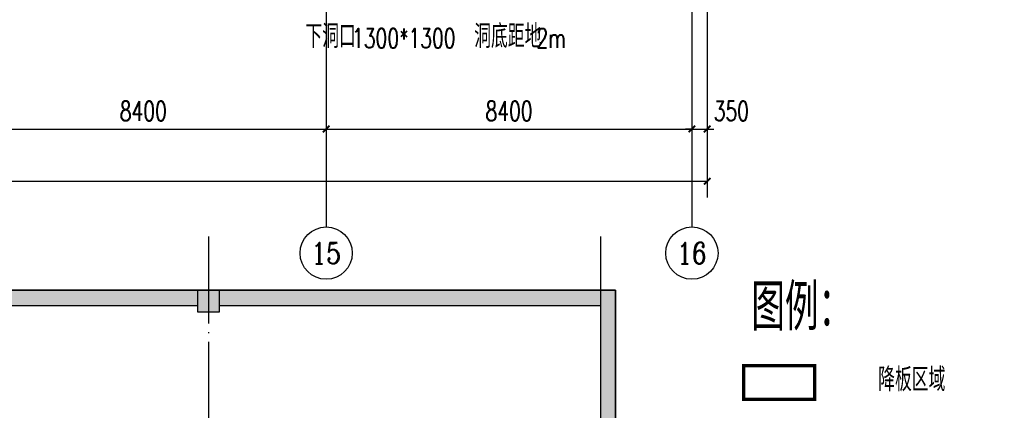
# Model space of a CAD drawing. Extents: x 797781 to 1255204, y 21234 to 1024248.
# Tile 56 of 256: x 973469 to 996083, y 58108 to 67077. Entities that reach past the tile are written whole.
import ezdxf
from ezdxf.enums import TextEntityAlignment as Align

# ---------------------------------------------------------------- set-up
doc = ezdxf.new("R2010")
doc.units = 0
doc.header["$LTSCALE"] = 1000
doc.header["$MEASUREMENT"] = 0
doc.linetypes.add('230303生产综合楼-平面图_t8$0$DASH', pattern=[0.35, 0.25, -0.1])
doc.linetypes.add('230303生产综合楼-平面图_t8$0$DOTE', pattern=[2.42, 2, -0.2, 0.02, -0.2])
for name, color, linetype in [('230303生产综合楼-平面图_t8$0$AXIS', 3, 'Continuous'), ('230303生产综合楼-平面图_t8$0$AXIS_TEXT', 7, 'Continuous'), ('230303生产综合楼-平面图_t8$0$COLUMN', 40, 'Continuous'), ('230303生产综合楼-平面图_t8$0$DOTE', 1, '230303生产综合楼-平面图_t8$0$DOTE'), ('230303生产综合楼-平面图_t8$0$PUB_HATCH', 8, 'Continuous'), ('230303生产综合楼-平面图_t8$0$PUB_TEXT', 7, 'Continuous'), ('230303生产综合楼-平面图_t8$0$WALL', 40, 'Continuous'), ('230303生产综合楼-平面图_t8$0$板洞', 6, 'Continuous'), ('AXIS_TEXT', 7, 'Continuous'), ('PUB_HATCH', 8, 'Continuous')]:
    doc.layers.add(name, color=color, linetype=linetype)
doc.styles.add('230303生产综合楼-平面图_t8$0$_TCH_AXIS', font='COMPLEX', dxfattribs={"bigfont": 'GBCBIG'})
doc.styles.add('230303生产综合楼-平面图_t8$0$_TCH_DIM', font='SIMPLEX', dxfattribs={"bigfont": 'GBCBIG'})
doc.styles.add('230303生产综合楼-平面图_T8$0$_TCH_DIM_T3', font='SIMPLEX', dxfattribs={"width": 0.705882, "bigfont": 'GBCBIG'})
doc.styles.add('COMPLEX', font='COMPLEX')
doc.dimstyles.new('230303生产综合楼-平面图_T8$0$_TCH_ARCH&&150', dxfattribs={"dimtxt": 446.25, "dimasz": 150, "dimexe": 375, "dimexo": 450, "dimgap": 189.375, "dimtad": 1, "dimdec": 0, "dimzin": 0, "dimdsep": 46, "dimtxsty": '230303生产综合楼-平面图_T8$0$_TCH_DIM_T3', "dimblk": '230303生产综合楼-平面图_t8$0$_ArchTick', "dimcen": 0.09, "dimclrt": 7, "dimazin": 2, "dimtfac": 1, "dimtdec": 0, "dimtix": 1, "dimtmove": 2, "dimatfit": 3, "dimfxl": 1, "dimtolj": 1, "dimtzin": 0, "dimarcsym": 0})

# ---------------------------------------------------------------- blocks, each defined once
blk = doc.blocks.new('230303生产综合楼-平面图_t8$0$-1FND')
at = {"layer": '230303生产综合楼-平面图_t8$0$PUB_TEXT', "style": '230303生产综合楼-平面图_t8$0$_TCH_DIM'}
for s, p in [('下洞口', (695575.4, -297166.8)), ('洞底距地', (699452.7, -297166.8))]:
    blk.add_text(s, height=536.17, dxfattribs=at).set_placement(p)
at = {"layer": '230303生产综合楼-平面图_t8$0$PUB_TEXT', "style": '230303生产综合楼-平面图_t8$0$_TCH_DIM', "width": 0.705882}
for s, p in [('1300*1300', (696647.7, -297166.8)), ('2m', (700882.5, -297166.8))]:
    blk.add_text(s, height=446.25, dxfattribs=at).set_placement(p)
blk = doc.blocks.new('230303生产综合楼-平面图_t8$0$_ArchTick')
at = {"color": 0, "linetype": 'ByBlock', "const_width": 0.3}
blk.add_lwpolyline([(-0.5, -0.5), (0.5, 0.5)], dxfattribs=at)
blk = doc.blocks.new('*D3062')
at = {"layer": '230303生产综合楼-平面图_t8$0$AXIS', "color": 0, "lineweight": -2, "transparency": 16777216}
for p, q in [((972108, 67867), (972108, 64192)), ((980508, 67867), (980508, 64192)), ((972108, 64567), (980508, 64567))]:
    blk.add_line(p, q, dxfattribs=at)
at = {"layer": 'Defpoints', "color": 0, "transparency": 16777216}
for p in [(972108, 68317), (980508, 68317), (980508, 64567)]:
    blk.add_point(p, dxfattribs=at)
at = {"layer": '230303生产综合楼-平面图_t8$0$AXIS', "color": 0, "lineweight": -2, "transparency": 16777216, "xscale": 150, "yscale": 150, "zscale": 150, "rotation": 180}
blk.add_blockref('230303生产综合楼-平面图_t8$0$_ArchTick', (972108, 64567), dxfattribs=at)
at = {"layer": '230303生产综合楼-平面图_t8$0$AXIS', "color": 0, "lineweight": -2, "transparency": 16777216, "xscale": 150, "yscale": 150, "zscale": 150}
blk.add_blockref('230303生产综合楼-平面图_t8$0$_ArchTick', (980508, 64567), dxfattribs=at)
at = {"layer": '230303生产综合楼-平面图_t8$0$AXIS', "color": 7, "transparency": 16777216, "insert": (976308, 64980), "char_height": 446.2, "attachment_point": 5, "style": '230303生产综合楼-平面图_T8$0$_TCH_DIM_T3'}
blk.add_mtext('\\A1;8400', dxfattribs=at)
blk = doc.blocks.new('*D3063')
at = {"layer": '230303生产综合楼-平面图_t8$0$AXIS', "color": 0, "lineweight": -2, "transparency": 16777216}
for p, q in [((980508, 67867), (980508, 64192)), ((988908, 67867), (988908, 64192)), ((980508, 64567), (988908, 64567))]:
    blk.add_line(p, q, dxfattribs=at)
at = {"layer": 'Defpoints', "color": 0, "transparency": 16777216}
for p in [(980508, 68317), (988908, 68317), (988908, 64567)]:
    blk.add_point(p, dxfattribs=at)
at = {"layer": '230303生产综合楼-平面图_t8$0$AXIS', "color": 0, "lineweight": -2, "transparency": 16777216, "xscale": 150, "yscale": 150, "zscale": 150, "rotation": 180}
blk.add_blockref('230303生产综合楼-平面图_t8$0$_ArchTick', (980508, 64567), dxfattribs=at)
at = {"layer": '230303生产综合楼-平面图_t8$0$AXIS', "color": 0, "lineweight": -2, "transparency": 16777216, "xscale": 150, "yscale": 150, "zscale": 150}
blk.add_blockref('230303生产综合楼-平面图_t8$0$_ArchTick', (988908, 64567), dxfattribs=at)
at = {"layer": '230303生产综合楼-平面图_t8$0$AXIS', "color": 7, "transparency": 16777216, "insert": (984708, 64980), "char_height": 446.2, "attachment_point": 5, "style": '230303生产综合楼-平面图_T8$0$_TCH_DIM_T3'}
blk.add_mtext('\\A1;8400', dxfattribs=at)
blk = doc.blocks.new('*D3064')
at = {"layer": '230303生产综合楼-平面图_t8$0$AXIS', "color": 0, "lineweight": -2, "transparency": 16777216}
for p, q in [((988908, 67867), (988908, 64192)), ((989258, 67867), (989258, 64192)), ((988908, 64567), (988758, 64567)), ((988908, 64567), (989258, 64567)), ((989258, 64567), (989408, 64567))]:
    blk.add_line(p, q, dxfattribs=at)
at = {"layer": 'Defpoints', "color": 0, "transparency": 16777216}
for p in [(988908, 68317), (989258, 68317), (989258, 64567)]:
    blk.add_point(p, dxfattribs=at)
at = {"layer": '230303生产综合楼-平面图_t8$0$AXIS', "color": 0, "lineweight": -2, "transparency": 16777216, "xscale": 150, "yscale": 150, "zscale": 150}
blk.add_blockref('230303生产综合楼-平面图_t8$0$_ArchTick', (988908, 64567), dxfattribs=at)
at = {"layer": '230303生产综合楼-平面图_t8$0$AXIS', "color": 0, "lineweight": -2, "transparency": 16777216, "xscale": 150, "yscale": 150, "zscale": 150, "rotation": 180}
blk.add_blockref('230303生产综合楼-平面图_t8$0$_ArchTick', (989258, 64567), dxfattribs=at)
at = {"layer": '230303生产综合楼-平面图_t8$0$AXIS', "color": 7, "transparency": 16777216, "insert": (989813, 64980), "char_height": 446.2, "attachment_point": 5, "style": '230303生产综合楼-平面图_T8$0$_TCH_DIM_T3'}
blk.add_mtext('\\A1;350', dxfattribs=at)
blk = doc.blocks.new('*D3065')
at = {"layer": '230303生产综合楼-平面图_t8$0$AXIS', "color": 0, "lineweight": -2, "transparency": 16777216}
for p, q in [((870658, 67867), (870658, 62992)), ((989258, 67867), (989258, 62992)), ((870658, 63367), (989258, 63367))]:
    blk.add_line(p, q, dxfattribs=at)
at = {"layer": 'Defpoints', "color": 0, "transparency": 16777216}
for p in [(870658, 68317), (989258, 68317), (989258, 63367)]:
    blk.add_point(p, dxfattribs=at)
at = {"layer": '230303生产综合楼-平面图_t8$0$AXIS', "color": 0, "lineweight": -2, "transparency": 16777216, "xscale": 150, "yscale": 150, "zscale": 150, "rotation": 180}
blk.add_blockref('230303生产综合楼-平面图_t8$0$_ArchTick', (870658, 63367), dxfattribs=at)
at = {"layer": '230303生产综合楼-平面图_t8$0$AXIS', "color": 0, "lineweight": -2, "transparency": 16777216, "xscale": 150, "yscale": 150, "zscale": 150}
blk.add_blockref('230303生产综合楼-平面图_t8$0$_ArchTick', (989258, 63367), dxfattribs=at)
at = {"layer": '230303生产综合楼-平面图_t8$0$AXIS', "color": 7, "transparency": 16777216, "insert": (929958, 63780), "char_height": 446.2, "attachment_point": 5, "style": '230303生产综合楼-平面图_T8$0$_TCH_DIM_T3'}
blk.add_mtext('\\A1;118600', dxfattribs=at)
blk = doc.blocks.new('_AXISO')
blk.add_circle((0, 0), 0.5)
at = {"layer": 'AXIS_TEXT', "style": 'COMPLEX', "width": 1.041667}
blk.add_attdef('A', text='', height=0.56, dxfattribs=at).set_placement((-0.25, -0.28), (0.25, -0.28), align=Align.FIT)
blk = doc.blocks.new('_FZH')
blk.add_lwpolyline([(-0.5, -0.5), (0.5, -0.5), (0.5, 0.5), (-0.5, 0.5)], close=True)
at = {"layer": 'PUB_HATCH'}
blk.add_solid([(-0.5, -0.5), (0.5, -0.5), (-0.5, 0.5), (0.5, 0.5)], dxfattribs=at)

msp = doc.modelspace()

# ---------------------------------------------------------------- hatches: boundary and pattern name
at = {"layer": '230303生产综合楼-平面图_t8$0$PUB_HATCH'}
for points in [[(977556.1, 60517.3), (977556.1, 60867.3), (969056.1, 60867.3), (969056.1, 60517.3)], [(978056.1, 60867.3), (978056.1, 60517.3), (986806.1, 60517.3), (987156.1, 60867.3)], [(987156.1, 60867.3), (986806.1, 60517.3), (986806.1, 55767.3), (987156.1, 55767.3)]]:
    msp.add_hatch(color=256, dxfattribs=at).paths.add_polyline_path(points)

# ---------------------------------------------------------------- linework, layer by layer
at = {"layer": '230303生产综合楼-平面图_t8$0$AXIS'}
for p, q in [((980508, 68317.3), (980508, 62317.3)), ((988908, 68317.3), (988908, 62317.3))]:
    msp.add_line(p, q, dxfattribs=at)
at = {"layer": '230303生产综合楼-平面图_t8$0$DOTE'}
for p, q in [((977806.1, 62100.6), (977806.1, 55613.6)), ((986806.1, 62100.6), (986806.1, 54799.1)), ((881806.1, 60867.3), (987156.1, 60867.3))]:
    msp.add_line(p, q, dxfattribs=at)
at = {"layer": '230303生产综合楼-平面图_t8$0$PUB_HATCH', "color": 2, "linetype": '230303生产综合楼-平面图_t8$0$DASH', "const_width": 75}
msp.add_lwpolyline([(990096, 59132.4), (991728.5, 59132.4), (991728.5, 58357.2), (990096, 58357.2)], close=True, dxfattribs=at)
at = {"layer": '230303生产综合楼-平面图_t8$0$WALL'}
for p, q in [((969056.1, 60867.3), (977556.1, 60867.3)), ((978056.1, 60867.3), (987156.1, 60867.3)), ((987156.1, 60867.3), (987156.1, 55767.3)), ((969056.1, 60517.3), (977556.1, 60517.3)), ((978056.1, 60517.3), (986806.1, 60517.3)), ((986806.1, 60517.3), (986806.1, 55767.3))]:
    msp.add_line(p, q, dxfattribs=at)
at = {"layer": '230303生产综合楼-平面图_t8$0$板洞', "color": 5}
msp.add_lwpolyline([(881806.1, 56581.8), (987156.1, 56581.8), (987156.1, 60867.3), (968906.1, 60867.3), (968906.1, 62424.4), (964185.3, 68892.3), (963358.6, 68892.3), (963358.6, 72492.3), (955658.6, 72492.3), (955656.4, 68892.3), (955308.6, 68892.3), (955308.6, 68317.3), (959706.1, 62310.2), (959706.1, 60867.3), (896906.1, 60867.3)], dxfattribs=at)

# ---------------------------------------------------------------- block references
msp.add_blockref('230303生产综合楼-平面图_t8$0$-1FND', (284454.6, 363595.4))
at = {"layer": '230303生产综合楼-平面图_t8$0$AXIS'}
ref = msp.add_blockref('_AXISO', (980508, 61717.3), dxfattribs=dict(at, xscale=1200, yscale=1200, zscale=1200))
ref.add_attrib('A', '15', dxfattribs={"layer": '230303生产综合楼-平面图_t8$0$AXIS_TEXT', "ltscale": 2, "height": 492.67, "style": '230303生产综合楼-平面图_t8$0$_TCH_AXIS'}).set_placement((980167.8, 61471), (980848.2, 61471), align=Align.FIT)
ref = msp.add_blockref('_AXISO', (988908, 61717.3), dxfattribs=dict(at, xscale=1200, yscale=1200, zscale=1200))
ref.add_attrib('A', '16', dxfattribs={"layer": '230303生产综合楼-平面图_t8$0$AXIS_TEXT', "ltscale": 2, "height": 492.67, "style": '230303生产综合楼-平面图_t8$0$_TCH_AXIS'}).set_placement((988567.8, 61471), (989248.2, 61471), align=Align.FIT)
at = {"layer": '230303生产综合楼-平面图_t8$0$COLUMN', "xscale": 500, "yscale": 500, "zscale": 500}
msp.add_blockref('_FZH', (977806.1, 60617.3), dxfattribs=at)

# ---------------------------------------------------------------- texts
at = {"layer": '230303生产综合楼-平面图_t8$0$PUB_TEXT', "style": '230303生产综合楼-平面图_t8$0$_TCH_DIM'}
for s, height, p in [('图例：', 1072.34, (990271, 59940.6)), ('降板区域', 536.17, (993185.2, 58546.9))]:
    msp.add_text(s, height=height, dxfattribs=at).set_placement(p)

# ---------------------------------------------------------------- dimensions: what is measured, and where the dimension line sits
at = {"layer": '230303生产综合楼-平面图_t8$0$AXIS'}
for p1, p2, distance, picture, middle in [((870658, 68317.3), (989258, 68317.3), -4950, '*D3065', (929958, 63779.8)), ((972108, 68317.3), (980508, 68317.3), -3750, '*D3062', (976308, 64979.8)), ((980508, 68317.3), (988908, 68317.3), -3750, '*D3063', (984708, 64979.8))]:
    dim = msp.add_aligned_dim(p1=p1, p2=p2, distance=distance, dimstyle='230303生产综合楼-平面图_T8$0$_TCH_ARCH&&150', dxfattribs=at)
    dim.commit()
    dim.dimension.update_dxf_attribs({"geometry": picture, "text_midpoint": middle})
dim = msp.add_linear_dim(base=(989258, 64567.3), p1=(988908, 68317.3), p2=(989258, 68317.3), angle=360, dimstyle='230303生产综合楼-平面图_T8$0$_TCH_ARCH&&150', dxfattribs=at)
dim.commit()
dim.dimension.update_dxf_attribs({"geometry": '*D3064', "text_midpoint": (989813, 64979.8), "dimtype": 161})

doc.saveas('drawing.dxf')
